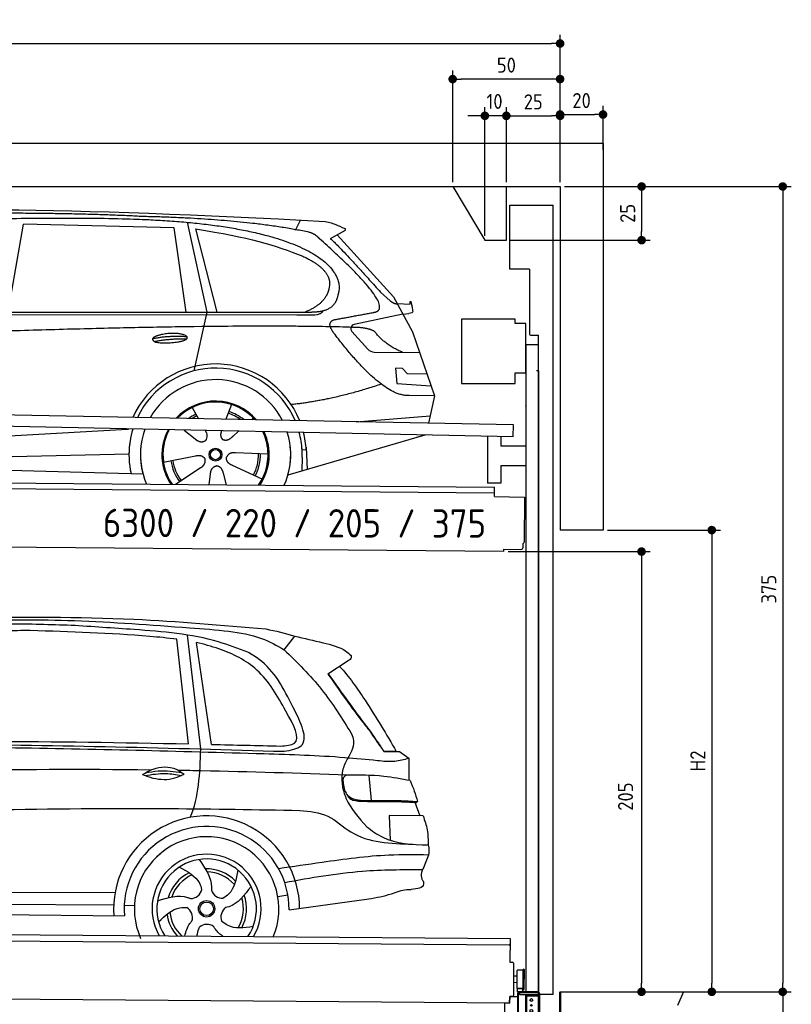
# Model space of a CAD drawing. Header units: millimetres. Extents: x -411 to 6777, y 0 to 6927.
# Tile 6 of 6: x 3183 to 6777, y 2342 to 6927. Entities that reach past the tile are written whole.
import ezdxf

# ---------------------------------------------------------------- set-up
doc = ezdxf.new("R2010")
doc.units = ezdxf.units.MM
doc.layers.add('4', color=3, linetype='Continuous')
for name, color, linetype, lineweight in [('AM_0', 7, 'Continuous', 50), ('car', 10, 'Continuous', 25), ('Freiraum', 7, 'Continuous', 25), ('Logo', 7, 'Continuous', 25), ('Plattform', 7, 'Continuous', 25), ('Ständer vorne', 7, 'Continuous', 25), ('Tor', 200, 'Continuous', 25)]:
    doc.layers.add(name, color=color, linetype=linetype, lineweight=lineweight)
doc.styles.get("Standard").update_dxf_attribs({"font": 'ISOCP.SHX'})
doc.dimstyles.new('GEN-ISO', dxfattribs={"dimscale": 20, "dimtxt": 3.5, "dimasz": 2, "dimexe": 2, "dimexo": 1, "dimgap": 1.5, "dimtad": 1, "dimdec": 1, "dimlfac": 0.1, "dimdsep": 46, "dimtxsty": 'STANDARD', "dimblk": 'PUNKT', "dimcen": 2, "dimclrd": 256, "dimclre": 256, "dimclrt": 2, "dimadec": 0, "dimazin": 0, "dimtp": 0.1, "dimtm": 0.1, "dimtfac": 0.71, "dimtdec": 1, "dimtmove": 2, "dimatfit": 3, "dimldrblk": 'PUNKT', "dimfxl": 2, "dimtolj": 1, "dimarcsym": 0})

# ---------------------------------------------------------------- blocks, each defined once
blk = doc.blocks.new('PUNKT')
at = {"layer": '4', "color": 0, "linetype": 'ByBlock'}
blk.add_line((-0.5, 0), (-1, 0), dxfattribs=at)
at = {"layer": '4', "color": 0, "linetype": 'ByBlock', "const_width": 0.5}
blk.add_lwpolyline([(-0.25, 0, 1), (0.25, 0, 1)], format="xyb", close=True, dxfattribs=at)
blk = doc.blocks.new('*D68')
at = {"layer": '4', "lineweight": -2, "transparency": 16777216}
for p, q in [((5720, 6150), (6776.9, 6150)), ((6736.9, 6110), (6736.9, 2440)), ((6195.4, 2400), (6776.9, 2400))]:
    blk.add_line(p, q, dxfattribs=at)
at = {"layer": 'Defpoints', "color": 0, "transparency": 16777216}
for p in [(5700, 6150), (6175.4, 2400), (6736.9, 2400)]:
    blk.add_point(p, dxfattribs=at)
at = {"layer": '4', "lineweight": -2, "transparency": 16777216, "xscale": 40, "yscale": 40, "zscale": 40}
for p, rotation in [((6736.9, 6150), 90), ((6736.9, 2400), 270)]:
    blk.add_blockref('PUNKT', p, dxfattribs=dict(at, rotation=rotation))
at = {"layer": '4', "color": 2, "transparency": 16777216, "insert": (6671.9, 4275), "char_height": 70, "attachment_point": 5, "rotation": 90}
blk.add_mtext('375', dxfattribs=at)
blk = doc.blocks.new('*D69')
at = {"layer": '4', "lineweight": -2, "transparency": 16777216}
for p, q in [((6295.4, 2400), (6776.9, 2400)), ((6736.9, 2360), (6736.9, 240)), ((5720, 200), (6776.9, 200))]:
    blk.add_line(p, q, dxfattribs=at)
at = {"layer": 'Defpoints', "color": 0, "transparency": 16777216}
for p in [(6275.4, 2400), (5700, 200), (6736.9, 200)]:
    blk.add_point(p, dxfattribs=at)
at = {"layer": '4', "lineweight": -2, "transparency": 16777216, "xscale": 40, "yscale": 40, "zscale": 40}
for p, rotation in [((6736.9, 2400), 90), ((6736.9, 200), 270)]:
    blk.add_blockref('PUNKT', p, dxfattribs=dict(at, rotation=rotation))
at = {"layer": '4', "color": 2, "transparency": 16777216, "insert": (6671.9, 1300), "char_height": 70, "attachment_point": 5, "rotation": 90}
blk.add_mtext('220', dxfattribs=at)
blk = doc.blocks.new('*D70')
at = {"layer": '4', "lineweight": -2, "transparency": 16777216}
for p, q in [((5920, 4550), (6446.5, 4550)), ((6406.5, 4510), (6406.5, 2440)), ((6295.4, 2400), (6446.5, 2400))]:
    blk.add_line(p, q, dxfattribs=at)
at = {"layer": 'Defpoints', "color": 0, "transparency": 16777216}
for p in [(5900, 4550), (6275.4, 2400), (6406.5, 2400)]:
    blk.add_point(p, dxfattribs=at)
at = {"layer": '4', "lineweight": -2, "transparency": 16777216, "xscale": 40, "yscale": 40, "zscale": 40}
for p, rotation in [((6406.5, 4550), 90), ((6406.5, 2400), 270)]:
    blk.add_blockref('PUNKT', p, dxfattribs=dict(at, rotation=rotation))
at = {"layer": '4', "color": 2, "transparency": 16777216, "insert": (6341.5, 3475), "char_height": 70, "attachment_point": 5, "rotation": 90}
blk.add_mtext('H2', dxfattribs=at)
blk = doc.blocks.new('*D71')
at = {"layer": '4', "lineweight": -2, "transparency": 16777216}
for p, q in [((200, 6170.9), (200, 6855.8)), ((5700, 6320.9), (5700, 6855.8)), ((240, 6815.8), (5660, 6815.8))]:
    blk.add_line(p, q, dxfattribs=at)
at = {"layer": 'Defpoints', "color": 0, "transparency": 16777216}
for p in [(5700, 6815.8), (5700, 6300.9), (200, 6150.9)]:
    blk.add_point(p, dxfattribs=at)
at = {"layer": '4', "lineweight": -2, "transparency": 16777216, "xscale": 40, "yscale": 40, "zscale": 40, "rotation": 180}
blk.add_blockref('PUNKT', (200, 6815.8), dxfattribs=at)
at = {"layer": '4', "lineweight": -2, "transparency": 16777216, "xscale": 40, "yscale": 40, "zscale": 40}
blk.add_blockref('PUNKT', (5700, 6815.8), dxfattribs=at)
at = {"layer": '4', "color": 2, "transparency": 16777216, "insert": (2950, 6880.8), "char_height": 70, "attachment_point": 5}
blk.add_mtext('550', dxfattribs=at)
blk = doc.blocks.new('*D72')
at = {"layer": '4', "lineweight": -2, "transparency": 16777216}
for p, q in [((5457.5, 4450), (6119.3, 4450)), ((6079.3, 4410), (6079.3, 2440)), ((6099.3, 2400), (6119.3, 2400))]:
    blk.add_line(p, q, dxfattribs=at)
at = {"layer": 'Defpoints', "color": 0, "transparency": 16777216}
for p in [(5437.5, 4450), (6079.3, 2400), (6079.3, 2400)]:
    blk.add_point(p, dxfattribs=at)
at = {"layer": '4', "lineweight": -2, "transparency": 16777216, "xscale": 40, "yscale": 40, "zscale": 40}
for p, rotation in [((6079.3, 4450), 90), ((6079.3, 2400), 270)]:
    blk.add_blockref('PUNKT', p, dxfattribs=dict(at, rotation=rotation))
at = {"layer": '4', "color": 2, "transparency": 16777216, "insert": (6004.7, 3309.2), "char_height": 70, "attachment_point": 5, "rotation": 90}
blk.add_mtext('205', dxfattribs=at)
blk = doc.blocks.new('*D73')
at = {"layer": '4', "lineweight": -2, "transparency": 16777216}
for p, q in [((5449.6, 6170), (5449.6, 6519.1)), ((5700, 6170), (5700, 6519.1)), ((5489.6, 6479.1), (5660, 6479.1))]:
    blk.add_line(p, q, dxfattribs=at)
at = {"layer": 'Defpoints', "color": 0, "transparency": 16777216}
for p in [(5700, 6479.1), (5449.6, 6150), (5700, 6150)]:
    blk.add_point(p, dxfattribs=at)
at = {"layer": '4', "lineweight": -2, "transparency": 16777216, "xscale": 40, "yscale": 40, "zscale": 40, "rotation": 180}
blk.add_blockref('PUNKT', (5449.6, 6479.1), dxfattribs=at)
at = {"layer": '4', "lineweight": -2, "transparency": 16777216, "xscale": 40, "yscale": 40, "zscale": 40}
blk.add_blockref('PUNKT', (5700, 6479.1), dxfattribs=at)
at = {"layer": '4', "color": 2, "transparency": 16777216, "insert": (5574.8, 6544.2), "char_height": 70, "attachment_point": 5}
blk.add_mtext('25', dxfattribs=at)
blk = doc.blocks.new('*D74')
at = {"layer": '4', "lineweight": -2, "transparency": 16777216}
for p, q in [((5199.6, 6170), (5199.6, 6690.1)), ((5660, 6650.1), (5239.6, 6650.1)), ((5700, 6170), (5700, 6690.1))]:
    blk.add_line(p, q, dxfattribs=at)
at = {"layer": 'Defpoints', "color": 0, "transparency": 16777216}
for p in [(5199.6, 6650.1), (5199.6, 6150), (5700, 6150)]:
    blk.add_point(p, dxfattribs=at)
at = {"layer": '4', "lineweight": -2, "transparency": 16777216, "xscale": 40, "yscale": 40, "zscale": 40, "rotation": 180}
blk.add_blockref('PUNKT', (5199.6, 6650.1), dxfattribs=at)
at = {"layer": '4', "lineweight": -2, "transparency": 16777216, "xscale": 40, "yscale": 40, "zscale": 40}
blk.add_blockref('PUNKT', (5700, 6650.1), dxfattribs=at)
at = {"layer": '4', "color": 2, "transparency": 16777216, "insert": (5449.8, 6715.1), "char_height": 70, "attachment_point": 5}
blk.add_mtext('50', dxfattribs=at)
blk = doc.blocks.new('*D75')
at = {"layer": '4', "lineweight": -2, "transparency": 16777216}
for p, q in [((5720, 6150), (6119.6, 6150)), ((6079.6, 6110), (6079.6, 5940)), ((5469.6, 5900), (6119.6, 5900))]:
    blk.add_line(p, q, dxfattribs=at)
at = {"layer": 'Defpoints', "color": 0, "transparency": 16777216}
for p in [(5700, 6150), (5449.6, 5900), (6079.6, 5900)]:
    blk.add_point(p, dxfattribs=at)
at = {"layer": '4', "lineweight": -2, "transparency": 16777216, "xscale": 40, "yscale": 40, "zscale": 40}
for p, rotation in [((6079.6, 6150), 90), ((6079.6, 5900), 270)]:
    blk.add_blockref('PUNKT', p, dxfattribs=dict(at, rotation=rotation))
at = {"layer": '4', "color": 2, "transparency": 16777216, "insert": (6014.6, 6025), "char_height": 70, "attachment_point": 5, "rotation": 90}
blk.add_mtext('25', dxfattribs=at)
blk = doc.blocks.new('*D76')
at = {"layer": '4', "lineweight": -2, "transparency": 16777216}
for p, q in [((5349.6, 5920), (5349.6, 6519.1)), ((5449.6, 6170), (5449.6, 6519.1)), ((5309.6, 6479.1), (5269.6, 6479.1)), ((5449.6, 6479.1), (5349.6, 6479.1)), ((5489.6, 6479.1), (5529.6, 6479.1))]:
    blk.add_line(p, q, dxfattribs=at)
at = {"layer": 'Defpoints', "color": 0, "transparency": 16777216}
for p in [(5349.6, 6479.1), (5449.6, 6150), (5349.6, 5900)]:
    blk.add_point(p, dxfattribs=at)
at = {"layer": '4', "lineweight": -2, "transparency": 16777216, "xscale": 40, "yscale": 40, "zscale": 40}
blk.add_blockref('PUNKT', (5349.6, 6479.1), dxfattribs=at)
at = {"layer": '4', "lineweight": -2, "transparency": 16777216, "xscale": 40, "yscale": 40, "zscale": 40, "rotation": 180}
blk.add_blockref('PUNKT', (5449.6, 6479.1), dxfattribs=at)
at = {"layer": '4', "color": 2, "transparency": 16777216, "insert": (5394.7, 6546.1), "char_height": 70, "attachment_point": 5}
blk.add_mtext('10', dxfattribs=at)
blk = doc.blocks.new('Car')
at = {"layer": 'car'}
for p, q in [((3907.4, 6019.4), (4004.1, 5602.1)), ((4412.8, 5986.7), (4436.5, 6034.2)), ((3078.6, 5593.1), (3145.7, 6002.9)), ((3847.3, 5993), (3145.7, 6002.9)), ((3906.9, 5601.1), (3847.3, 5993)), ((3947, 5988.8), (4050.1, 5602.5)), ((4644.2, 5988.1), (4574.2, 5948.9)), ((4607.4, 5967.5), (4871.8, 5681.6)), ((4811.5, 5702.6), (4857.1, 5662.8)), ((4871.8, 5681.6), (4962.4, 5519.4)), ((4889.7, 5649.6), (4949.9, 5647.5)), ((1826.7, 5581), (4478.5, 5606.7)), ((4004.1, 5602.1), (3945.7, 5327.8)), ((4423, 5592.7), (4505.9, 5594.1)), ((4917.1, 5600.5), (4690.7, 5550.6)), ((4917.1, 5600.5), (4944.8, 5604.5)), ((1779.8, 5571.6), (4423, 5592.7)), ((4680.3, 5517.5), (4755.4, 5436.3)), ((4962.4, 5519.4), (5066.8, 5221.8)), ((4784.6, 5423.4), (4996.3, 5422.6)), ((4917.1, 5348.5), (4884.4, 5348.5)), ((4884.4, 5348.5), (4891.3, 5277)), ((4940.9, 5322.7), (4917.1, 5348.5)), ((5031.4, 5322.7), (4940.9, 5322.7)), ((4891.3, 5277), (5050.4, 5268.5)), ((5066.8, 5221.8), (4949.9, 5222.2)), ((5066.8, 5221.8), (5040.1, 5093.8)), ((3939.7, 5157.5), (3969.2, 5105.4)), ((4121.8, 5172.9), (4096.9, 5104)), ((3967.9, 5107.8), (3969.2, 5105.4)), ((4223.9, 5111.2), (4216.2, 5102.7)), ((4704.2, 5097.5), (5047.3, 5128.3)), ((1742.1, 4931.9), (3611.1, 5051.2)), ((3611.1, 5051.2), (3643.5, 5053.2)), ((3902.9, 5051.6), (3954.5, 5011.5)), ((4000.2, 5050.5), (4006.4, 5039.5)), ((4077.3, 5049.6), (4073.6, 5039.2)), ((4156.1, 5048.6), (4129.3, 5024.6)), ((3917.4, 5040.6), (3963.9, 5004.4)), ((5024.2, 5038.4), (4388.2, 4847)), ((5028.9, 5039.8), (4985.2, 5026.7)), ((4472.1, 4965.1), (4452.9, 4963.9)), ((4471.4, 4977.1), (4477.9, 4874)), ((1761.9, 4880), (3647.3, 4938.6)), ((3807.7, 4901.5), (3956.1, 4931.8)), ((4294.8, 4942.7), (4143.5, 4947.7)), ((4453.6, 4931.4), (4452.5, 4866.4)), ((1663.4, 4881.6), (3712.4, 4847)), ((3864.9, 4798.9), (3979.4, 4876.5)), ((4267.6, 4826.5), (4129.8, 4889.2)), ((4022, 4799), (4027.5, 4847.4)), ((4102.7, 4799), (4087.3, 4852.4))]:
    blk.add_line(p, q, dxfattribs=at)
for radius in [30.1, 23.6]:
    blk.add_circle((4049.9, 4938.7), radius, dxfattribs=at)
for centre, radius, start, end in [((4695, 5531), 20, 102.4358, 222.7473), ((4784.7, 5463.4), 40, 222.7473, 269.7861), ((4050.3, 4938.2), 422.7, 22.5487, 156.2143), ((4050.3, 4938.2), 403.4, 23.7263, 155.0367), ((4050.3, 4938.2), 350, 27.7494, 151.0136), ((4050.3, 4938.2), 250, 41.078, 137.685), ((4049.9, 4938.7), 245, 41.9641, 136.7989), ((4049.9, 4938.7), 209.6, 51.6404, 73.3995), ((4049.9, 4938.7), 209.6, 116.262, 127.1225), ((4049.9, 4938.7), 200.6, 116.1152, 123.6695), ((4049.9, 4938.7), 200.6, 55.0934, 73.5463), ((4050.3, 4938.2), 422.7, 164.0109, 164.2126), ((4050.3, 4938.2), 403.4, 163.2593, 179.9464), ((4050.3, 4938.2), 350, 160.7243, 195.1055), ((4050.3, 4938.2), 250, 152.8016, 213.8648), ((4049.9, 4938.7), 245, 152.3519, 188.7348), ((4050.3, 4938.2), 250, 326.1848, 25.8498), ((4050.3, 4938.2), 250, 326.1848, 25.8498), ((4049.9, 4938.7), 245, 0.9266, 26.2995), ((4050.3, 4938.2), 350, 344.8945, 17.9271), ((4050.3, 4938.2), 403.4, 3.6504, 15.3921), ((4050.3, 4938.2), 422.7, 3.6504, 14.6404), ((4050.3, 4938.2), 403.4, 173.0827, 193.1146), ((4050.3, 4938.2), 350, 172.1254, 203.4635), ((4050.3, 4938.2), 250, 169.2195, 213.8648), ((4049.9, 4938.7), 245, 169.1336, 214.8006), ((4049.9, 4938.7), 245, 325.2489, 9.5178), ((4050.3, 4938.2), 250, 326.1848, 9.4319), ((4050.3, 4938.2), 350, 336.586, 6.526), ((4050.3, 4938.2), 403.4, 359.0315, 5.5686), ((4050.3, 4938.2), 422.7, 3.6504, 3.7403), ((4049.9, 4938.7), 209.6, 188.262, 217.3995), ((4049.9, 4938.7), 200.6, 188.1152, 217.5463), ((4049.9, 4938.7), 200.6, 332.1152, 1.5463), ((4049.9, 4938.7), 209.6, 332.262, 1.3995)]:
    blk.add_arc(centre, radius, start, end, dxfattribs=at)
for points, degree in [([(2205.6, 6022.9), (2492.6, 6087.1), (3377.7, 6081.9), (4550.2, 6029.4)], 3), ([(3700.3, 6044.3), (3351.9, 6060.5), (2736, 6050.1)], 2), ([(4475.8, 5978.3), (4174.7, 6038.2), (3700.3, 6044.3)], 2), ([(4550.2, 6029.4), (4597.1, 6020.4), (4606, 6012.2), (4643.5, 5996.7)], 3), ([(3947, 5988.8), (4201.4, 5952.2), (4314.9, 5917.5), (4448.2, 5866.1)], 3), ([(4525.5, 5947.9), (4507.4, 5969.6), (4475.8, 5978.3)], 2), ([(4644.2, 5988.1), (4645.9, 5989.7), (4646.6, 5992.8), (4646, 5995.6), (4643.5, 5996.7)], 4), ([(4790.4, 5610), (4879.6, 5638.8), (4525.5, 5947.9)], 2), ([(4574.2, 5948.9), (4582, 5953.3), (4811.5, 5702.6)], 2), ([(4448.2, 5866.1), (4562.8, 5815.1), (4573.6, 5750.1)], 2), ([(4573.6, 5750.1), (4579.2, 5655.6), (4461.9, 5606.5)], 2), ([(4478.5, 5606.7), (4528.6, 5607.1), (4601.6, 5612.5), (4609.3, 5659.3), (4617.5, 5702.6)], 4), ([(4857.1, 5662.8), (4865.4, 5655.6), (4878.7, 5648), (4887.8, 5648), (4889.7, 5649.6)], 4), ([(4949.9, 5647.5), (4951.1, 5686.4), (4962.4, 5612.2)], 2), ([(4505.9, 5594.1), (4525.2, 5594.9), (4539.9, 5604), (4547.1, 5614.3)], 3), ([(4577.1, 5627.2), (4577.2, 5627.2), (4577.3, 5627.3), (4577.3, 5627.3)], 3), ([(4962.4, 5612.2), (4962.7, 5608.5), (4957.2, 5606.7), (4944.8, 5604.5)], 3), ([(4596.3, 5509.2), (4551.9, 5567.5), (4611.8, 5574.7)], 2), ([(4697.8, 5537), (3821.2, 5557.3), (1389.1, 5422.9)], 2), ([(4949.9, 5222.2), (4824.2, 5214), (4596.3, 5509.2)], 2), ([(4785.7, 5519.4), (4748.2, 5537.4), (4697.8, 5537)], 2), ([(4917.1, 5422.9), (4831.4, 5458), (4785.7, 5519.4)], 2), ([(3752.4, 5476.2), (3827.8, 5493.1), (3911.3, 5487.3)], 2), ([(3759.6, 5463.4), (3833.6, 5478), (3911.5, 5477.2)], 2), ([(4818, 5273.6), (4593.3, 5196.1), (4400.5, 5174.9)], 2), ([(3954.8, 5011.5), (3978.3, 4989.8), (4001.5, 5003.3)], 2), ([(3956.1, 4931.8), (3986.7, 4940.8), (4001.5, 4918.4)], 2), ([(3979.4, 4876.5), (4007.2, 4892.1), (4001.5, 4918.4)], 2), ([(4143.5, 4947.7), (4111.7, 4951.4), (4100.9, 4926.8)], 2), ([(4129.8, 4889.2), (4099.7, 4900), (4100.9, 4926.8)], 2), ([(4027.5, 4847.4), (4028.4, 4879.3), (4054.3, 4886.5)], 2), ([(4087.3, 4852.4), (4081, 4883.8), (4054.3, 4886.5)], 2)]:
    blk.add_open_spline(points, degree=degree, dxfattribs=at)
for points, degree, knots in [([(2375.3, 6010.7), (2401.8, 6013), (2541.2, 6016.1), (3562.4, 6045.6), (4182.7, 6044.8), (4639.7, 5876.4), (4617.5, 5702.6)], 4, [0.0821318, 0.0821318, 0.0821318, 0.0821318, 0.0821318, 0.258851, 0.508851, 1, 1, 1, 1, 1]), ([(4611.8, 5574.7), (4778.4, 5607.3), (4781.3, 5607.9), (4789.6, 5609.8), (4790.4, 5610)], 1, [0.1611508, 0.1611508, 1, 1.0196119, 1.078724, 1.0847856, 1.0847856]), ([(3759.6, 5463.4), (3736, 5479.7), (3781.4, 5495.5), (3864.1, 5515.6), (3957.1, 5482.6), (3895.1, 5458.8), (3786, 5451.6), (3764.5, 5460.4), (3759.6, 5463.4)], 5, [0, 0, 0, 0, 0, 0, 0.300106, 0.500106, 0.700106, 1, 1, 1, 1, 1, 1]), ([(4006.4, 5039.5), (4008.1, 5035.4), (4009.1, 5031.5), (4009.4, 5027.6), (4010.1, 5019), (4007.5, 5010.9), (4001.5, 5003.3)], 3, [0.2167758, 0.2167758, 0.2167758, 0.2167758, 0.4600873, 0.4600873, 0.4600873, 1, 1, 1, 1]), ([(4073.6, 5039.2), (4073.1, 5036.1), (4072.8, 5033), (4072.9, 5030.1), (4073.3, 5027.3), (4074.1, 5021.5), (4076.2, 5016.2), (4079.8, 5011.7), (4084.7, 5008.7)], 4, [0.3191838, 0.3191838, 0.3191838, 0.3191838, 0.3191838, 0.5438253, 0.5438253, 0.5438253, 0.5438253, 1, 1, 1, 1, 1]), ([(4129.3, 5024.6), (4129.3, 5024.6), (4129.3, 5024.6), (4129.3, 5024.6), (4129.3, 5024.6), (4120.3, 5014.7), (4109.7, 5004.7), (4095.5, 5002.2), (4084.7, 5008.7)], 4, [-0.000003, -0.000003, -0.000003, -0.000003, -0.000003, 0, 0, 0, 0, 1, 1, 1, 1, 1])]:
    blk.add_open_spline(points, degree=degree, knots=knots, dxfattribs=at)
blk = doc.blocks.new('*D82')
at = {"layer": '4', "lineweight": -2, "transparency": 16777216}
for p, q in [((5700, 6170), (5700, 6525.1)), ((5900, 6320.8), (5900, 6525.1)), ((5740, 6485.1), (5860, 6485.1))]:
    blk.add_line(p, q, dxfattribs=at)
at = {"layer": 'Defpoints', "color": 0, "transparency": 16777216}
for p in [(5900, 6485.1), (5900, 6300.8), (5700, 6150)]:
    blk.add_point(p, dxfattribs=at)
at = {"layer": '4', "lineweight": -2, "transparency": 16777216, "xscale": 40, "yscale": 40, "zscale": 40, "rotation": 180}
blk.add_blockref('PUNKT', (5700, 6485.1), dxfattribs=at)
at = {"layer": '4', "lineweight": -2, "transparency": 16777216, "xscale": 40, "yscale": 40, "zscale": 40}
blk.add_blockref('PUNKT', (5900, 6485.1), dxfattribs=at)
at = {"layer": '4', "color": 2, "transparency": 16777216, "insert": (5800, 6550.1), "char_height": 70, "attachment_point": 5}
blk.add_mtext('20', dxfattribs=at)
blk = doc.blocks.new('Palette EG Gl550')
at = {"layer": 'Plattform'}
for p, q in [((429.5, 2687), (5467.3, 2648)), ((5462.1, 2618), (434.2, 2657)), ((5467.3, 2648), (5466.5, 2538)), ((5466.5, 2538), (5478.5, 2537.9)), ((5483.4, 2532.8), (5482.7, 2442.8)), ((5499.6, 2415.6), (5500.2, 2499.8)), ((5527.5, 2410.5), (5528.3, 2504.5)), ((5532.3, 2504.5), (5531.5, 2410.5)), ((5482.7, 2442.8), (5482.3, 2382.9)), ((5499.8, 2442.7), (5482.7, 2442.8)), ((5501.1, 2472.8), (5484.1, 2473)), ((5465, 2348), (341.7, 2387.7)), ((5525.9, 2415), (5500.9, 2415)), ((5500.9, 2400), (5500.9, 2415)), ((5512.9, 2415), (5500.9, 2415)), ((5500.9, 2400), (5500.9, 2415)), ((5500.9, 2400), (5525.9, 2400)), ((5525.9, 2400), (5500.9, 2400)), ((5525.9, 2400), (5525.9, 2415)), ((5525.9, 2400), (5525.9, 2415)), ((5465.2, 2378), (5465, 2348)), ((5465.2, 2378), (5477.2, 2377.9)), ((5477.2, 2377.9), (5465.2, 2378))]:
    blk.add_line(p, q, dxfattribs=at)
for centre, radius, start, end in [((5462.1, 2623), 5, 268.5823, 358.5607), ((5478.4, 2532.9), 5, 359.556, 89.556), ((5500.6, 2499.8), 0.4, 91.7323, 179.3444), ((5511.7, 2173.6), 326.8, 87.1739, 91.9438), ((5527.8, 2500.4), 0.4, 266.9623, 359.3444), ((5530.3, 2504.5), 2, 359.3444, 179.3444), ((5500, 2415.6), 0.4, 179.3444, 266.9565), ((5519.7, 3299.4), 884.4, 268.7196, 270.4008), ((5491.8, 3503.4), 1088.9, 271.795, 271.861), ((5527.2, 2414.6), 0.4, 359.556, 91.938), ((5529.5, 2410.5), 2, 179.3444, 359.3444), ((5477.3, 2382.9), 5, 269.556, 359.556)]:
    blk.add_arc(centre, radius, start, end, dxfattribs=at)
blk = doc.blocks.new('Car_EG')
at = {"layer": 'car'}
for p, q in [((3999, 3562), (3933.5, 4091.9)), ((4383.9, 4027.1), (4432.7, 4090.6)), ((3941.8, 3585.3), (3882.8, 4071.9)), ((4049.1, 3583.7), (3974.5, 4056.9)), ((4681.7, 3978.1), (4588.7, 3914.8)), ((4851.3, 3557.4), (4909.7, 3557.7)), ((4854.2, 3558.2), (4889.2, 3558.3)), ((4889.2, 3558.3), (4909.3, 3558.3)), ((4909.7, 3557.7), (4924.2, 3558.1)), ((4924.2, 3558.1), (4968.7, 3527.2)), ((4968.7, 3527.2), (4968.6, 3423.1)), ((4782.7, 3445.1), (4795, 3328.1)), ((4997.6, 3321.3), (5022.1, 3258.4)), ((5036.8, 3258.3), (4879, 3259.6)), ((4879, 3259.6), (4884.4, 3144.3)), ((5063.4, 3076.3), (5045.3, 3028.9)), ((1739.7, 2879.3), (3605, 2890.6)), ((4362.9, 2877.2), (4409.7, 2886.1)), ((4415.9, 2815.6), (4786.7, 2870)), ((1741, 2825.9), (3599, 2833.6)), ((3648.1, 2832.1), (3695.8, 2831.5)), ((1692.2, 2785.9), (3649.4, 2782.3))]:
    blk.add_line(p, q, dxfattribs=at)
for radius in [38.2, 31.6]:
    blk.add_circle((4031.9, 2818), radius, dxfattribs=at)
for centre, radius, start, end in [((4031.9, 2817.4), 433.1, 0.713, 184.6115), ((4031.9, 2817.4), 384, 359.7282, 185.2384), ((4031.9, 2817.4), 336.4, 337.7995, 204.4935), ((4031.9, 2818), 254, 329.8221, 210.1779), ((4031.9, 2818), 231.9, 326.5904, 213.4096), ((4031.9, 2818), 186.2, 116.2626, 164.3912), ((4031.9, 2818), 186.2, 44.2633, 92.4011), ((4031.9, 2818), 171.5, 41.5902, 89.736), ((4031.9, 2818), 171.5, 113.5905, 161.7257), ((3956.9, 2917.4), 52.3, 268.6722, 348.431), ((4103.4, 2920.1), 52.3, 196.6722, 276.431), ((4031.9, 2818), 171.5, 329.577, 17.7302), ((4031.9, 2818), 186.2, 332.2513, 20.3964), ((4031.9, 2818), 171.5, 185.5775, 228.1156), ((3914.1, 2777.3), 52.3, 340.6722, 60.431), ((4151.1, 2781.6), 52.3, 124.6722, 204.431), ((4031.9, 2818), 186.2, 188.2502, 223.2875), ((4034.2, 2693.3), 52.3, 52.6722, 132.431)]:
    blk.add_arc(centre, radius, start, end, dxfattribs=at)
for points, knots in [([(2899.9, 4166.6), (3161.1, 4170.3), (3627.5, 4176.8), (4092.4, 4139.6), (4297, 4123.3)], [0, 0, 0, 0, 783.131876, 1398.451598, 1398.451598, 1398.451598, 1398.451598]), ([(3390.4, 4132.7), (3293.7, 4135.1), (3063.4, 4140.8), (2759, 4121.2), (2551.5, 4105.9), (2477.4, 4100.4)], [0, 0, 0, 0, 289.925788, 691.034976, 914.075582, 914.075582, 914.075582, 914.075582]), ([(2525.3, 4123.5), (2655.3, 4133.3), (2948.3, 4155.4), (3421.3, 4161.7), (3823.2, 4133.3), (4067, 4117.8), (4124.7, 4111)], [0, 0, 0, 0, 391.04113, 881.651907, 1416.366113, 1602.404452, 1602.404452, 1602.404452, 1602.404452]), ([(4214.1, 4014.6), (4168.8, 4031.3), (3999.4, 4093.8), (3717.9, 4114.5), (3488.3, 4127.3), (3390.4, 4132.7)], [0, 0, 0, 0, 144.38685, 540.679923, 835.691207, 835.691207, 835.691207, 835.691207]), ([(3882.8, 4071.9), (3841.1, 4077.3), (3613.8, 4097.6), (3386.2, 4102.9), (3200.5, 4107.3)], [637.56261, 637.56261, 637.56261, 637.56261, 763.549902, 1320.810124, 1320.810124, 1320.810124, 1320.810124]), ([(4124.7, 4111), (4177, 4103.9), (4268.7, 4091.4), (4349.2, 4046.5), (4383.9, 4027.1)], [0, 0, 0, 0, 156.409573, 274.497028, 274.497028, 274.497028, 274.497028]), ([(4432.7, 4090.6), (4476.5, 4080.7), (4556.6, 4062.6), (4651, 4041.1), (4687.6, 4009.7), (4695.4, 4003)], [0, 0, 0, 0, 135.791183, 248.765766, 279.520552, 279.520552, 279.520552, 279.520552]), ([(4393.6, 3741.5), (4354.2, 3810.9), (4280.7, 3940.5), (4110.7, 4023.5), (4009.8, 4049.6), (3974.5, 4056.9)], [0, 0, 0, 0, 233.684399, 436.644927, 544.706034, 544.706034, 544.706034, 544.706034]), ([(4426.9, 3761.6), (4383.4, 3845.2), (4329.8, 3948.2), (4232.4, 4004.1), (4214.1, 4014.6)], [0, 0, 0, 0, 271.559773, 334.41549, 334.41549, 334.41549, 334.41549]), ([(4383.9, 4027.1), (4445.1, 3968.1), (4566.3, 3851.3), (4655.8, 3708.9), (4700.1, 3638.4)], [0, 0, 0, 0, 254.089873, 502.76226, 502.76226, 502.76226, 502.76226]), ([(4695.4, 4003), (4696.1, 3999.2), (4698.2, 3988.4), (4688.2, 3982.1), (4681.7, 3978.1)], [0, 0, 0, 0, 10.855432, 30.979101, 30.979101, 30.979101, 30.979101]), ([(4642.7, 3951.5), (4686.6, 3903.9), (4782.2, 3770.3), (4863.4, 3636.7), (4909.7, 3557.7)], [395.653943, 395.653943, 395.653943, 395.653943, 587.122502, 864.540302, 864.540302, 864.540302, 864.540302]), ([(4588.7, 3914.8), (4639.6, 3843.2), (4703.7, 3753.1), (4772.8, 3666.8), (4787.1, 3649)], [0, 0, 0, 0, 263.425265, 331.664547, 331.664547, 331.664547, 331.664547]), ([(4590.2, 3915.8), (4621.9, 3872), (4679.4, 3792.4), (4738.4, 3714), (4764.9, 3678.8)], [0, 0, 0, 0, 162.25725, 294.477825, 294.477825, 294.477825, 294.477825]), ([(4387.3, 3554.1), (4418.5, 3560.1), (4519.3, 3579.5), (4464.6, 3687.2), (4426.9, 3761.6)], [0, 0, 0, 0, 83.009931, 268.207531, 268.207531, 268.207531, 268.207531]), ([(4369.9, 3578.3), (4395.5, 3580.3), (4481.5, 3586.9), (4429.8, 3677.8), (4393.6, 3741.5)], [0, 0, 0, 0, 66.110822, 221.440769, 221.440769, 221.440769, 221.440769]), ([(4764.9, 3678.8), (4772.5, 3670), (4782.7, 3658.2), (4791.3, 3645.3), (4793.5, 3642)], [0, 0, 0, 0, 34.815048, 46.557672, 46.557672, 46.557672, 46.557672]), ([(4700.1, 3638.4), (4704.5, 3627.5), (4722.1, 3583.5), (4678, 3521.7), (4656.1, 3459.9), (4657.1, 3428.7), (4657.4, 3417.6)], [0, 0, 0, 0, 34.097953, 138.175108, 197.887596, 230.983362, 230.983362, 230.983362, 230.983362]), ([(4787.1, 3649), (4797.6, 3633.3), (4818.5, 3602.4), (4840.5, 3572.2), (4851.3, 3557.4)], [0, 0, 0, 0, 56.812879, 111.923736, 111.923736, 111.923736, 111.923736]), ([(4835.3, 3581), (4840.3, 3574.2), (4845.5, 3567), (4850.7, 3559.7), (4851.7, 3558.4), (4853, 3558.3), (4854.2, 3558.2)], [0, 0, 0, 0, 25.300776, 26.442713, 27.003963, 30.176579, 30.176579, 30.176579, 30.176579]), ([(1827.9, 3550), (2121.9, 3554.9), (2545.4, 3561.9), (3367.7, 3562), (3895.8, 3550.9), (4294.4, 3542.6)], [0, 0, 0, 0, 882.102268, 1270.770708, 2466.750946, 2466.750946, 2466.750946, 2466.750946]), ([(1831.6, 3561.2), (2160.2, 3567.2), (3012.1, 3582.6), (3864, 3565), (4387.3, 3554.1)], [0, 0, 0, 0, 985.739727, 2555.887054, 2555.887054, 2555.887054, 2555.887054]), ([(4294.4, 3542.6), (4419.6, 3539.7), (4595.8, 3535.6), (4771.2, 3519.9), (4822, 3515.3)], [0, 0, 0, 0, 375.490289, 528.429148, 528.429148, 528.429148, 528.429148]), ([(4822, 3515.3), (4849, 3512.6), (4898.7, 3507.5), (4946.7, 3521), (4968.7, 3527.2)], [0, 0, 0, 0, 80.452469, 148.273091, 148.273091, 148.273091, 148.273091]), ([(3728.3, 3440.6), (3744.3, 3450.4), (3790.5, 3478.8), (3868.9, 3482.2), (3910, 3452.8), (3922, 3444.1)], [0, 0, 0, 0, 56.386158, 162.852709, 206.792536, 206.792536, 206.792536, 206.792536]), ([(3728.3, 3440.6), (3744.4, 3434.7), (3792.5, 3417.7), (3863.4, 3415.5), (3908, 3437.3), (3922, 3444.1)], [5.208578, 5.208578, 5.208578, 5.208578, 44.198582, 121.455021, 156.55166, 156.55166, 156.55166, 156.55166]), ([(3740.1, 3436.4), (3772.4, 3441.8), (3829, 3451.3), (3885.4, 3442.5), (3909.6, 3438.2)], [0, 0, 0, 0, 73.878693, 129.282646, 129.282646, 129.282646, 129.282646]), ([(3741.9, 3448.9), (3761.4, 3452.8), (3817.9, 3463.3), (3875.1, 3456.1), (3912.6, 3450.8)], [7.57653, 7.57653, 7.57653, 7.57653, 52.544532, 137.659237, 137.659237, 137.659237, 137.659237]), ([(4681.5, 3446), (4454.9, 3451.6), (4193.3, 3458.1), (3931.6, 3460.9), (3896.5, 3461.2)], [0, 0, 0, 0, 679.940772, 785.142685, 785.142685, 785.142685, 785.142685]), ([(4681.5, 3446), (4674.3, 3442.7), (4660.5, 3436.5), (4661.9, 3421.7), (4662.5, 3414.6)], [0, 0, 0, 0, 21.276303, 40.575349, 40.575349, 40.575349, 40.575349]), ([(4974.9, 3422), (4934.1, 3429.3), (4837.1, 3446.6), (4738.6, 3446.2), (4681.5, 3446)], [0, 0, 0, 0, 124.191927, 294.878966, 294.878966, 294.878966, 294.878966]), ([(4657.4, 3417.6), (4658.1, 3410.4), (4660.6, 3383.3), (4685.6, 3303.3), (4736.9, 3246.9), (4774.6, 3205.4)], [0, 0, 0, 0, 21.786395, 81.634094, 246.747403, 246.747403, 246.747403, 246.747403]), ([(4662.5, 3414.6), (4665.5, 3393.1), (4669.9, 3362.1), (4706.2, 3334), (4749.1, 3327), (4782.3, 3327.8), (4801.4, 3328.3)], [0, 0, 0, 0, 61.688141, 88.915796, 131.377114, 188.888446, 188.888446, 188.888446, 188.888446]), ([(4974.9, 3422), (4982, 3406.1), (4996.1, 3374.7), (5005.4, 3341.6), (5010.1, 3325.2)], [0, 0, 0, 0, 52.081574, 103.113227, 103.113227, 103.113227, 103.113227]), ([(4681.3, 3355.8), (4685.4, 3348.4), (4692.7, 3334.8), (4712, 3328.8), (4728.3, 3325.4), (4743.4, 3324.7), (4754.1, 3324.3), (4759.1, 3324.1)], [0, 0, 0, 0, 24.299806, 44.374389, 57.433548, 74.613131, 89.537932, 89.537932, 89.537932, 89.537932]), ([(4759.1, 3324.1), (4783.3, 3324.2), (4832.9, 3324.3), (4895.8, 3325.1), (4945.8, 3323.3), (4970.4, 3322.5), (4981.7, 3322.1)], [0, 0, 0, 0, 72.676028, 148.847009, 188.713602, 222.633888, 222.633888, 222.633888, 222.633888]), ([(4801.4, 3328.3), (4842, 3329.1), (4911.6, 3330.4), (4981.1, 3326.7), (5010.1, 3325.2)], [0, 0, 0, 0, 121.811128, 208.751004, 208.751004, 208.751004, 208.751004]), ([(4981.7, 3322.1), (4985.2, 3322), (4992.3, 3321.6), (4999.4, 3321.2), (5003, 3321)], [0, 0, 0, 0, 10.705348, 21.344027, 21.344027, 21.344027, 21.344027]), ([(5003, 3321), (5004.7, 3321), (5008, 3320.9), (5009.4, 3323.8), (5010.1, 3325.2)], [0, 0, 0, 0, 4.798676, 8.977894, 8.977894, 8.977894, 8.977894]), ([(1465.5, 3218.1), (1708.9, 3227.3), (2506.8, 3256.9), (3506, 3289.1), (4261.9, 3281.5), (4462.8, 3279.4)], [651.356687, 651.356687, 651.356687, 651.356687, 1382.168851, 3046.715693, 3649.598352, 3649.598352, 3649.598352, 3649.598352]), ([(4462.8, 3279.4), (4508, 3275.6), (4597.9, 3267.9), (4738.4, 3131.5), (4886.8, 3128.4), (4989.3, 3126.3)], [0, 0, 0, 0, 132.089839, 263.241357, 556.137776, 556.137776, 556.137776, 556.137776]), ([(5036.8, 3258.3), (5044.5, 3236.9), (5060.3, 3193.3), (5060.7, 3146.8), (5060.9, 3123.1)], [0, 0, 0, 0, 67.622491, 138.154699, 138.154699, 138.154699, 138.154699]), ([(4774.6, 3205.4), (4799, 3188), (4882.5, 3128.4), (4987.4, 3125.3), (5061.6, 3123.1)], [0, 0, 0, 0, 89.012732, 303.591941, 303.591941, 303.591941, 303.591941]), ([(5063.4, 3076.3), (5002, 3076.7), (4836, 3077.7), (4603.7, 3043.5), (4433.1, 3017.5), (4365.7, 3007.2)], [0, 0, 0, 0, 184.056968, 497.583163, 702.083529, 702.083529, 702.083529, 702.083529]), ([(3994.8, 3046.9), (4024.4, 3005.5), (4057, 2959.8), (4053.8, 2909.8), (4053.3, 2905.1)], [0, 0, 0, 0, 140.862207, 155.3883, 155.3883, 155.3883, 155.3883]), ([(5045.3, 3028.9), (5034.8, 3006), (5022.4, 2978.8), (5038, 2957.1), (5040.5, 2953.6)], [0, 0, 0, 0, 65.64359, 78.298126, 78.298126, 78.298126, 78.298126]), ([(3904.1, 3011.5), (3941.9, 2990.8), (3990.2, 2964.3), (4005.7, 2917.7), (4008.1, 2906.9)], [0, 0, 0, 0, 119.179133, 152.627431, 152.627431, 152.627431, 152.627431]), ([(4176.5, 2999.3), (4168.5, 2957), (4158.2, 2902.9), (4118.7, 2873.8), (4109.2, 2868.1)], [0, 0, 0, 0, 119.179133, 152.546972, 152.546972, 152.546972, 152.546972]), ([(5035.9, 3007.2), (4942.5, 3006.2), (4727, 3003.9), (4515.1, 2965.1), (4395.2, 2941.8)], [0, 0, 0, 0, 279.844829, 645.252119, 645.252119, 645.252119, 645.252119]), ([(5040.5, 2953.6), (5041.3, 2949.2), (5045.7, 2922.8), (5012.2, 2918.6), (4984.3, 2915.1)], [0, 0, 0, 0, 12.782787, 75.656378, 75.656378, 75.656378, 75.656378]), ([(4238.2, 2924), (4208, 2883.1), (4174.6, 2837.9), (4126, 2825.5), (4121.3, 2824.6)], [0, 0, 0, 0, 140.862207, 155.444261, 155.444261, 155.444261, 155.444261]), ([(4786.8, 2870.1), (4822.2, 2876.8), (4881.9, 2888), (4945.7, 2915.5), (4977.5, 2915.2), (4984.3, 2915.1)], [0, 0, 0, 0, 108.214368, 182.603927, 203.112583, 203.112583, 203.112583, 203.112583]), ([(3802.7, 2853.4), (3851.2, 2868.8), (3904.7, 2885.7), (3951.3, 2867.2), (3955.7, 2865.2)], [0, 0, 0, 0, 140.862207, 155.442461, 155.442461, 155.442461, 155.442461]), ([(3808.3, 2756.2), (3839.7, 2785.7), (3879.8, 2823.5), (3928.9, 2823.8), (3939.9, 2822.8)], [0, 0, 0, 0, 119.179133, 152.616634, 152.616634, 152.616634, 152.616634]), ([(3932, 2690.3), (3935.6, 2712), (3943.7, 2736.7), (3960.3, 2756.6), (3963.5, 2760.1)], [75.258677, 75.258677, 75.258677, 75.258677, 140.862207, 155.531654, 155.531654, 155.531654, 155.531654]), ([(4249.1, 2736.5), (4206.6, 2730.1), (4152.8, 2722.1), (4112.2, 2753.3), (4103.5, 2760)], [0, 0, 0, 0, 119.179133, 151.2485, 151.2485, 151.2485, 151.2485]), ([(3988.6, 2690.3), (3988.8, 2693.9), (3990.3, 2707.8), (3995.3, 2721.7), (3998.9, 2731.9)], [107.857422, 107.857422, 107.857422, 107.857422, 119.179133, 151.284708, 151.284708, 151.284708, 151.284708]), ([(4110.3, 2690.3), (4095.8, 2699.1), (4079.6, 2712.8), (4068.1, 2730.8), (4065.8, 2735)], [89.202761, 89.202761, 89.202761, 89.202761, 140.862207, 155.53262, 155.53262, 155.53262, 155.53262])]:
    blk.add_open_spline(points, degree=3, knots=knots, dxfattribs=at)
for points in [[(3200.5, 4107.3), (3160.4, 4106.6), (3120.3, 4105.8), (3080.2, 4104.9)], [(4297, 4123.3), (4343.1, 4113.9), (4389.1, 4104.6), (4432.7, 4090.6)], [(4793.5, 3642), (4807.4, 3621.7), (4821.4, 3601.4), (4835.3, 3581)], [(3010.8, 3589.7), (3321.1, 3591.5), (3631.5, 3589.6), (3941.8, 3585.3)], [(4049.1, 3583.7), (4156, 3582.1), (4263, 3580.2), (4369.9, 3578.3)], [(3951.8, 3243.1), (3992.7, 3336.5), (3995.8, 3449.2), (3999, 3562)], [(3766.3, 3462), (3450.8, 3463.3), (3135.2, 3459.5), (2819.7, 3452.2)], [(5061.6, 3123.1), (5067.4, 3106.4), (5064.1, 3089.7), (5063.4, 3076.3)], [(3796.9, 3058.1), (3804.1, 3064.5), (3811.4, 3071), (3818.6, 3077.5)]]:
    blk.add_open_spline(points, degree=3, dxfattribs=at)
blk = doc.blocks.new('Plattform OG 6200 550')
at = {"layer": 'Plattform'}
for p, q in [((5482.3, 5039.6), (348.5, 5142)), ((5481.2, 4983.6), (347.5, 5091)), ((5481.2, 4983.6), (5482.3, 5039.5)), ((5361.5, 4986.1), (5361.5, 4768.3)), ((5423.5, 4984.7), (5423.5, 4940.8)), ((5539.9, 4940.8), (5423.5, 4940.8)), ((5423.5, 4850.8), (5423.5, 4768.3)), ((5423.5, 4850.8), (5539.9, 4850.8)), ((440.2, 4793.6), (5395, 4750.4)), ((5423.5, 4768.3), (5361.5, 4768.3)), ((446, 4766.5), (5394.8, 4723.4)), ((5394.7, 4706.2), (5394.9, 4730.2)), ((5394.9, 4730.2), (5395, 4745.2)), ((5395, 4745.2), (5395, 4750.4)), ((5394.7, 4706.2), (5534.1, 4703)), ((5534.1, 4703), (5532.3, 4494)), ((5437.5, 4450), (372.6, 4494.2)), ((5437.5, 4450), (5437.5, 4460.8)), ((5437.5, 4460.8), (5517.5, 4460.1)), ((5527.6, 4470.1), (5527.8, 4488.2))]:
    blk.add_line(p, q, dxfattribs=at)
for centre, radius, start, end in [((5526.2, 4494.1), 6.08, 284.5689, 358.9086), ((5517.6, 4470.1), 10, 269.5, 359.5)]:
    blk.add_arc(centre, radius, start, end, dxfattribs=at)
blk = doc.blocks.new('Ständer vorne ab 340')
at = {"layer": 'Ständer vorne'}
for p, q in [((5240, 5532), (5240, 5232)), ((5490, 5532), (5240, 5532)), ((5490, 5512), (5490, 5532)), ((5540, 5512), (5490, 5512)), ((5540, 5282), (5540, 5512)), ((5540.2, 5412), (5539.8, 5412)), ((5540, 5412), (5540, 2400)), ((5600, 5412), (5540, 5412)), ((5600, 2398.7), (5600, 5412)), ((5490, 5232), (5490, 5282)), ((5490, 5282), (5540, 5282)), ((5240, 5232), (5490, 5232)), ((5540, 5127.4), (5540, 5128.4)), ((5511.2, 2395), (5511.2, 2387)), ((5595.1, 2395), (5511.2, 2395)), ((5511.2, 2387), (5600, 2387)), ((5600, 2387), (5600, 2390))]:
    blk.add_line(p, q, dxfattribs=at)
blk = doc.blocks.new('Tor ab 370 Gebäude')
at = {"layer": 'Tor'}
for p, q in [((5465.6, 5764.5), (5465.6, 6063)), ((5465.6, 6063), (5668, 6063)), ((5668, 2387), (5668, 6063)), ((5557, 5764.5), (5465.6, 5764.5)), ((5557, 5764.5), (5557, 5463)), ((5562, 5457.1), (5600, 5457)), ((5600, 5292), (5600, 5457)), ((5600, 5292), (5590, 5292)), ((5600, 5292), (5600, 2387)), ((5600, 2387), (5600, 5292)), ((5668, 2387), (5600, 2387))]:
    blk.add_line(p, q, dxfattribs=at)
blk.add_arc((5563, 5463), 6, 180, 260.4059, dxfattribs=at)
blk = doc.blocks.new('Ständer_vorne_GT220')
at = {"layer": 'Ständer vorne'}
for p, q in [((5501, 2390), (5501, 2307.2)), ((5506.1, 2307.2), (5506.1, 2390)), ((5595, 2400), (5511, 2400)), ((5595.1, 2395), (5511.1, 2395)), ((5511.2, 2387), (5600, 2387)), ((5540, 218), (5540, 2387)), ((5600, 200), (5600, 2390)), ((5605, 2304), (5605, 2390)), ((5441, 2348.2), (5441, 2155)), ((5441, 2348.2), (5465, 2348)), ((5465, 2348), (5465.2, 2378)), ((5465.2, 2378), (5501, 2377.7)), ((5540, 2382), (5600, 2382)), ((5545, 218), (5545, 2382)), ((5510.3, 2293.9), (5504.1, 2300)), ((5507.6, 2303.7), (5512.7, 2298.6)), ((5510.3, 2293.9), (5539.8, 2265)), ((5512.7, 2298.6), (5540, 2271.8)), ((5600, 2304), (5605, 2304)), ((5600, 2214), (5602, 2212.1)), ((5605, 2204.9), (5605, 2140)), ((5446, 2150), (5461.5, 2150)), ((5464, 2147.5), (5464, 2135)), ((5469, 2130), (5540, 2130)), ((5600, 2140), (5605, 2140)), ((5511, 218), (5600, 218)), ((5511, 218), (5511, 200)), ((5600, 210), (5511, 210)), ((5600, 200), (5511, 200))]:
    blk.add_line(p, q, dxfattribs=at)
for centre, radius in [((5566, 2362), 6.5), ((5566, 2337), 3.7), ((5566, 2312), 6.5), ((5566, 2287), 3.7), ((5571.4, 338), 3.7), ((5571.4, 288), 3.7)]:
    blk.add_circle(centre, radius, dxfattribs=at)
for centre, radius, start, end in [((5511.1, 2389.9), 10.1, 90.1445, 179.6512), ((5511.1, 2390), 5, 90, 180), ((5595, 2390), 10, 0, 90), ((5595, 2390), 5, 0, 90), ((5511.1, 2307.2), 10.1, 180, 225.5525), ((5511.1, 2307.2), 5, 179.6711, 225.5525), ((5595, 2204.9), 10, 0, 45.8814), ((5446, 2155), 5, 180, 270), ((5461.5, 2147.5), 2.5, 0, 90), ((5469, 2135), 5, 180, 270)]:
    blk.add_arc(centre, radius, start, end, dxfattribs=at)
blk = doc.blocks.new('Gebäude_375_GT220')
for p, q in [((5900, 6350.6), (0, 6350.6)), ((5900, 6350.6), (5900, 4550)), ((200, 6150), (5700, 6150)), ((5700, 6150), (5700, 4550)), ((5900, 4550), (5700, 4550)), ((5700, 2400), (6275.4, 2400)), ((6275.4, 2400), (6246.4, 2335.9))]:
    blk.add_line(p, q)
at = {"layer": 'AM_0'}
blk.add_lwpolyline([(5700, 200), (5700, 2400)], dxfattribs=at)
at = {"layer": 'Freiraum'}
blk.add_lwpolyline([(5199.6, 6150), (5349.6, 5900), (5449.6, 5900), (5449.6, 6150)], dxfattribs=at)

msp = doc.modelspace()

# ---------------------------------------------------------------- block references
msp.add_blockref('Gebäude_375_GT220', (0, 0))
at = {"layer": 'AM_0', "rotation": 359.5559561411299}
msp.add_blockref('Car_EG', (0, 0), dxfattribs=at)
at = {"layer": 'car', "rotation": 359.4752422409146}
msp.add_blockref('Car', (0, 0), dxfattribs=at)
at = {"layer": 'Plattform'}
for name in ['Plattform OG 6200 550', 'Palette EG Gl550']:
    msp.add_blockref(name, (0, 0), dxfattribs=at)
at = {"layer": 'Ständer vorne'}
for name in ['Ständer vorne ab 340', 'Ständer_vorne_GT220']:
    msp.add_blockref(name, (0, 0), dxfattribs=at)
at = {"layer": 'Tor', "linetype": 'ByBlock'}
msp.add_blockref('Tor ab 370 Gebäude', (0, 0), dxfattribs=at)

# ---------------------------------------------------------------- texts
at = {"layer": 'Logo'}
msp.add_text('6300 / 220 / 205 / 375', height=132, rotation=359.90014, dxfattribs=at).set_placement((3570.14, 4517.73))

# ---------------------------------------------------------------- dimensions: what is measured, and where the dimension line sits
at = {"layer": '4'}
for base, p1, p2, override, picture, middle in [((5700, 6815.8), (200, 6150.88), (5700, 6300.88), {"dimtdec": 3, "dimtolj": 0}, '*D71', (2950, 6880.8)), ((5199.64, 6650.12), (5700, 6150), (5199.64, 6150), {"dimtdec": 3, "dimtolj": 0}, '*D74', (5449.82, 6715.12)), ((5700, 6479.15), (5449.63, 6150), (5700, 6150), {"dimtdec": 3, "dimtolj": 0}, '*D73', (5574.82, 6544.16)), ((5900, 6485.09), (5700, 6150), (5900, 6300.82), {"dimtol": 0, "dimlim": 0, "dimtp": 0.1, "dimtm": 0.1, "dimtfac": 0.71, "dimtdec": 3, "dimtolj": 0, "dimtzin": 8}, '*D82', (5800, 6550.1))]:
    dim = msp.add_linear_dim(base=base, p1=p1, p2=p2, dimstyle='GEN-ISO', override=override, dxfattribs=at)
    dim.commit()
    dim.dimension.update_dxf_attribs({"geometry": picture, "text_midpoint": middle})
dim = msp.add_linear_dim(base=(5349.64, 6479.15), p1=(5449.63, 6150), p2=(5349.64, 5900), dimstyle='GEN-ISO', override={"dimtdec": 3, "dimtolj": 0}, dxfattribs=at)
dim.commit()
dim.dimension.update_dxf_attribs({"geometry": '*D76', "text_midpoint": (5394.75, 6546.13), "dimtype": 160})
for base, p1, p2, override, picture, middle in [((6079.62, 5900), (5700, 6150), (5449.64, 5900), {"dimtdec": 3, "dimtolj": 0}, '*D75', (6014.61, 6025)), ((6736.86, 2400), (5700, 6150), (6175.45, 2400), {"dimdec": 0, "dimtdec": 3, "dimtolj": 0}, '*D68', (6671.86, 4275)), ((6736.86, 200), (6275.45, 2400), (5700, 200), {"dimtdec": 3, "dimtolj": 0}, '*D69', (6671.85, 1300))]:
    dim = msp.add_linear_dim(base=base, p1=p1, p2=p2, angle=90, dimstyle='GEN-ISO', override=override, dxfattribs=at)
    dim.commit()
    dim.dimension.update_dxf_attribs({"geometry": picture, "text_midpoint": middle})
dim = msp.add_linear_dim(base=(6406.55, 2400), p1=(5900, 4550), p2=(6275.45, 2400), angle=90, text='H2', dimstyle='GEN-ISO', override={"dimdec": 0, "dimtdec": 3, "dimtolj": 0}, dxfattribs=at)
dim.commit()
dim.dimension.update_dxf_attribs({"geometry": '*D70', "text_midpoint": (6341.54, 3475)})
dim = msp.add_linear_dim(base=(6079.31, 2400), p1=(5437.5, 4449.97), p2=(6079.31, 2400), angle=90, dimstyle='GEN-ISO', override={"dimtdec": 3, "dimtolj": 0}, dxfattribs=at)
dim.commit()
dim.dimension.update_dxf_attribs({"geometry": '*D72', "text_midpoint": (6004.71, 3309.23), "dimtype": 160})

doc.saveas('drawing.dxf')
